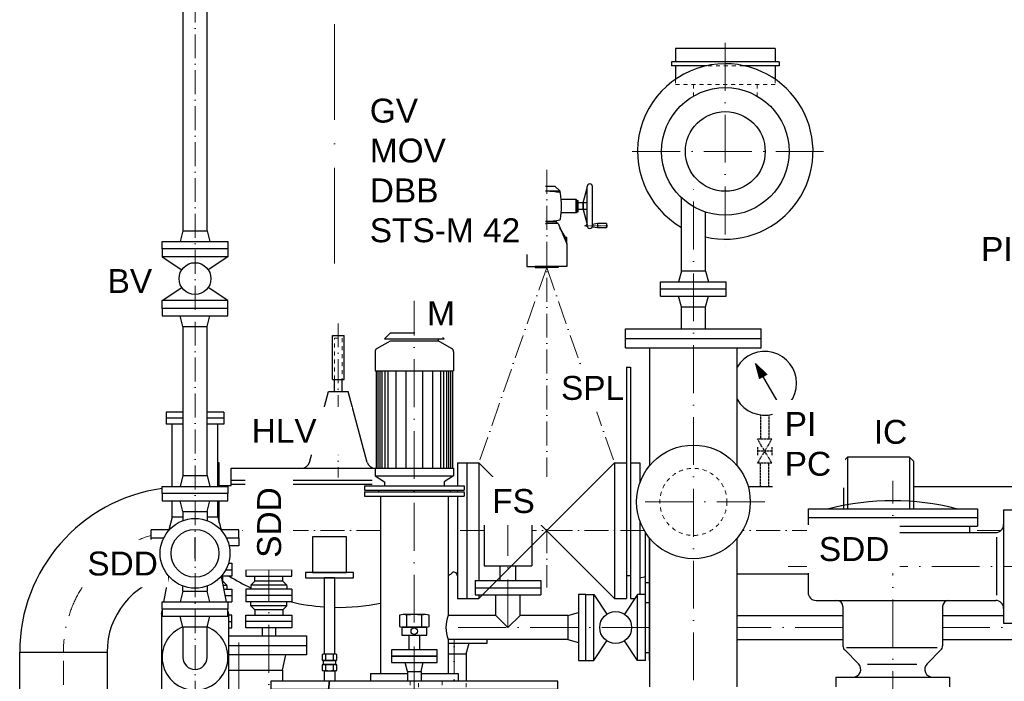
# Model space of a CAD drawing. Header units: millimetres. Extents: x -48448 to 452754, y -13941 to 17062.
# Tile 50 of 256: x -6880 to -4411, y 3470 to 5129. Entities that reach past the tile are written whole.
import ezdxf

# ---------------------------------------------------------------- set-up
doc = ezdxf.new("R2010")
doc.units = ezdxf.units.MM
for name, pattern in [('ACAD_ISO10W100', [18, 12, -3, 0, -3]), ('HIDDEN', [0.375, 0.25, -0.125]), ('JIS_02_1.0', [2, 1, -1]), ('STRICHPUNKT', [25.4, 12.7, -6.35, 0, -6.35])]:
    doc.linetypes.add(name, pattern=pattern)
doc.layers.add('0_POL_masch Installation Bestand', color=7, linetype='Continuous')
doc.layers.add('Beschriftung', color=7, linetype='Continuous')
doc.styles.add('LBB3.5M1000', font='isocp.shx', dxfattribs={"height": 3.5})

msp = doc.modelspace()

# ---------------------------------------------------------------- linework, layer by layer
at = {"linetype": 'ACAD_ISO10W100', "lineweight": 18, "ltscale": 20}
msp.add_line((-6090.932, 4517.541), (-6090.932, 7356.571), dxfattribs=at)
at = {"linetype": 'Continuous', "lineweight": -2, "ltscale": 10}
for p, q in [((-6470.95, 5653.77), (-6470.95, 4599.77)), ((-6410.65, 4599.77), (-6410.65, 5653.77)), ((-5235.932, 5056.77), (-5235.932, 5023.77)), ((-4985.932, 5056.77), (-5235.932, 5056.77)), ((-4985.932, 5056.77), (-4985.932, 5023.77)), ((-4975.932, 5023.77), (-5245.932, 5023.77)), ((-5245.932, 5023.77), (-5245.932, 5013.77)), ((-5157.569, 5013.77), (-5245.932, 5013.77)), ((-5235.932, 5013.77), (-5235.932, 4979.809)), ((-4975.932, 5013.77), (-5064.295, 5013.77)), ((-4985.932, 5013.77), (-4985.932, 4979.809)), ((-4975.932, 5023.77), (-4975.932, 5013.77)), ((-5221.082, 4498.77), (-5221.082, 4682.723)), ((-5160.782, 4498.77), (-5160.782, 4646.734)), ((-6470.95, 4599.77), (-6478.3, 4572.77)), ((-6470.95, 4599.77), (-6410.65, 4599.77)), ((-6410.65, 4599.77), (-6403.3, 4572.77)), ((-6358.3, 4554.77), (-6358.3, 4534.77)), ((-6358.3, 4534.77), (-6407.518, 4501.958)), ((-5221.082, 4498.77), (-5228.432, 4471.77)), ((-5160.782, 4498.77), (-5221.082, 4498.77)), ((-5160.782, 4498.77), (-5153.432, 4471.77)), ((-5273.432, 4435.77), (-5273.432, 4471.77)), ((-5273.432, 4471.77), (-5108.432, 4471.77)), ((-5108.432, 4435.77), (-5108.432, 4471.77)), ((-6358.3, 4424.77), (-6407.518, 4457.582)), ((-5273.432, 4453.77), (-5108.432, 4453.77)), ((-6358.3, 4404.77), (-6358.3, 4424.77)), ((-5273.432, 4435.77), (-5108.432, 4435.77)), ((-5221.082, 4408.77), (-5228.432, 4435.77)), ((-5160.782, 4408.77), (-5153.432, 4435.77)), ((-5221.082, 4408.77), (-5160.782, 4408.77)), ((-5221.082, 4353.77), (-5221.082, 4408.77)), ((-5160.782, 4353.77), (-5160.782, 4408.77)), ((-6470.95, 4359.77), (-6478.3, 4386.77)), ((-6410.65, 4359.77), (-6403.3, 4386.77)), ((-6470.95, 4359.77), (-6410.65, 4359.77)), ((-6470.95, 4359.77), (-6470.95, 3985.77)), ((-6410.65, 3985.77), (-6410.65, 4359.77)), ((-5360.932, 4305.77), (-5360.932, 4353.77)), ((-5360.932, 4353.77), (-5020.932, 4353.77)), ((-5020.932, 4305.77), (-5020.932, 4353.77)), ((-5984.542, 4304.365), (-5950.932, 4323.77)), ((-5950.932, 4343.77), (-5965.932, 4328.77)), ((-5965.932, 4328.77), (-5815.932, 4328.77)), ((-5950.932, 4343.77), (-5830.932, 4343.77)), ((-5950.932, 4323.77), (-5830.932, 4323.77)), ((-5830.932, 4343.77), (-5815.932, 4328.77)), ((-5830.932, 4328.77), (-5830.932, 4323.77)), ((-5797.432, 4304.429), (-5830.932, 4323.77)), ((-5360.932, 4329.77), (-5020.932, 4329.77)), ((-5360.932, 4305.77), (-5020.932, 4305.77)), ((-5300.482, 4010.902), (-5300.482, 4305.77)), ((-5081.382, 4010.902), (-5081.382, 4305.77)), ((-5989.432, 4295.769), (-5989.432, 4248.77)), ((-5792.432, 4295.769), (-5792.432, 4248.77)), ((-5989.432, 4248.77), (-5792.432, 4248.77)), ((-5986.932, 4248.77), (-5986.932, 4004.77)), ((-5981.932, 4248.77), (-5981.932, 4004.77)), ((-5976.932, 4248.77), (-5976.932, 4004.77)), ((-5971.932, 4248.77), (-5971.932, 4004.77)), ((-5964.432, 4248.77), (-5964.432, 4004.77)), ((-5956.932, 4248.77), (-5956.932, 4004.77)), ((-5936.932, 4248.77), (-5936.932, 4004.77)), ((-5911.932, 4248.77), (-5911.932, 4004.77)), ((-5869.932, 4248.77), (-5869.932, 4004.77)), ((-5844.932, 4248.77), (-5844.932, 4004.77)), ((-5824.932, 4248.77), (-5824.932, 4004.77)), ((-5817.432, 4248.77), (-5817.432, 4004.77)), ((-5809.932, 4248.77), (-5809.932, 4004.77)), ((-5804.932, 4248.77), (-5804.932, 4004.77)), ((-5799.932, 4248.77), (-5799.932, 4004.77)), ((-5794.932, 4248.77), (-5794.932, 4004.77)), ((-6513.081, 4144.77), (-6513.081, 4114.77)), ((-6470.95, 4144.77), (-6513.081, 4144.77)), ((-6470.95, 4129.77), (-6513.081, 4129.77)), ((-6368.781, 4144.77), (-6410.65, 4144.77)), ((-6368.781, 4129.77), (-6410.65, 4129.77)), ((-6368.781, 4144.77), (-6368.781, 4114.77)), ((-6470.95, 4114.77), (-6513.081, 4114.77)), ((-6498.081, 3958.77), (-6498.081, 4114.77)), ((-6368.781, 4114.77), (-6410.65, 4114.77)), ((-6383.781, 3958.77), (-6383.781, 4114.77)), ((-5989.432, 4004.77), (-5792.432, 4004.77)), ((-5989.432, 4004.77), (-5989.432, 3984.77)), ((-5792.432, 4004.77), (-5792.432, 3984.77)), ((-6470.95, 3985.77), (-6478.3, 3958.77)), ((-6470.95, 3985.77), (-6410.65, 3985.77)), ((-6410.65, 3985.77), (-6403.3, 3958.77)), ((-5989.432, 3984.77), (-5965.932, 3969.77)), ((-5989.432, 3984.77), (-5792.432, 3984.77)), ((-5792.432, 3984.77), (-5815.932, 3969.77)), ((-6015.932, 3959.77), (-5765.932, 3959.77)), ((-6015.932, 3959.77), (-6015.932, 3948.77)), ((-5965.932, 3969.77), (-5965.932, 3959.77)), ((-5815.932, 3969.77), (-5815.932, 3959.77)), ((-5765.932, 3959.77), (-5765.932, 3948.77)), ((-6015.932, 3948.77), (-5765.932, 3948.77)), ((-6015.932, 3944.77), (-5765.932, 3944.77)), ((-6015.932, 3944.77), (-6015.932, 3933.77)), ((-6015.932, 3933.77), (-5765.932, 3933.77)), ((-5980.932, 3948.77), (-5980.932, 3944.77)), ((-5975.932, 3933.77), (-5975.932, 3489.77)), ((-5805.932, 3933.77), (-5805.932, 3634.92)), ((-5800.932, 3948.77), (-5800.932, 3944.77)), ((-5765.932, 3944.77), (-5765.932, 3933.77)), ((-6498.081, 3881.77), (-6498.081, 3922.77)), ((-6470.95, 3895.77), (-6478.3, 3922.77)), ((-6410.65, 3895.77), (-6403.3, 3922.77)), ((-6383.781, 3881.77), (-6383.781, 3922.77)), ((-4903.432, 3902.77), (-4903.432, 3858.77)), ((-4903.432, 3902.77), (-4478.432, 3902.77)), ((-4478.432, 3902.77), (-4478.432, 3858.77)), ((-6498.081, 3881.77), (-6506.655, 3849.77)), ((-6470.95, 3881.77), (-6498.081, 3881.77)), ((-6470.95, 3895.77), (-6410.65, 3895.77)), ((-6470.95, 3895.77), (-6470.95, 3872.912)), ((-6410.65, 3895.77), (-6410.65, 3872.912)), ((-6383.781, 3881.77), (-6410.65, 3881.77)), ((-6383.781, 3881.77), (-6375.207, 3849.77)), ((-4903.432, 3880.77), (-4478.432, 3880.77)), ((-4412.932, 3900.27), (-4412.932, 3615.27)), ((-4412.932, 3900.27), (-4368.932, 3900.27)), ((-5715.932, 3869.62), (-5715.932, 3759.62)), ((-5715.932, 3869.62), (-5595.932, 3869.62)), ((-5595.932, 3869.62), (-5595.932, 3759.62)), ((-4903.432, 3858.77), (-4478.432, 3858.77)), ((-4883.432, 3858.77), (-4883.432, 3842.77)), ((-4498.432, 3858.77), (-4498.432, 3842.77)), ((-6505.416, 3849.77), (-6550.932, 3849.77)), ((-6330.932, 3849.77), (-6376.184, 3849.77)), ((-5300.482, 3455.77), (-5300.482, 3828.638)), ((-5081.382, 3455.77), (-5081.382, 3828.638)), ((-4883.432, 3842.77), (-4432.932, 3842.77)), ((-4430.228, 3685.85), (-4430.228, 3830.94)), ((-4903.432, 3822.77), (-4903.432, 3692.77)), ((-6356.947, 3765.771), (-6348.432, 3765.771)), ((-6348.432, 3765.771), (-6348.432, 3733.77)), ((-6198.432, 3765.771), (-6313.431, 3765.771)), ((-6313.431, 3765.771), (-6313.431, 3733.77)), ((-6198.432, 3733.77), (-6198.432, 3765.771)), ((-5715.932, 3759.62), (-5595.932, 3759.62)), ((-5675.932, 3722.62), (-5675.932, 3759.62)), ((-5635.932, 3722.62), (-5635.932, 3759.62)), ((-6348.432, 3733.77), (-6374.413, 3733.77)), ((-6370.932, 3720.771), (-6370.932, 3733.77)), ((-6363.5, 3749.771), (-6348.432, 3749.771)), ((-6198.432, 3749.771), (-6313.431, 3749.771)), ((-6313.431, 3733.77), (-6198.432, 3733.77)), ((-6290.932, 3720.771), (-6290.932, 3733.77)), ((-6220.932, 3720.771), (-6220.932, 3733.77)), ((-6470.95, 3695.77), (-6470.95, 3708.629)), ((-6410.65, 3708.629), (-6410.65, 3695.77)), ((-6372.789, 3720.771), (-6370.932, 3720.771)), ((-6360.932, 3710.771), (-6370.932, 3720.771)), ((-6360.932, 3710.771), (-6370.932, 3720.771)), ((-6370.861, 3710.771), (-6360.932, 3710.771)), ((-6360.932, 3710.22), (-6360.932, 3700.77)), ((-6300.932, 3710.771), (-6290.932, 3720.771)), ((-6300.932, 3710.771), (-6290.932, 3720.771)), ((-6210.932, 3710.771), (-6300.932, 3710.771)), ((-6300.932, 3710.22), (-6300.932, 3700.77)), ((-6220.932, 3720.771), (-6290.932, 3720.771)), ((-6210.932, 3710.771), (-6220.932, 3720.771)), ((-6210.932, 3710.22), (-6210.932, 3700.77)), ((-5738.432, 3722.62), (-5738.432, 3686.62)), ((-5738.432, 3722.62), (-5573.432, 3722.62)), ((-5738.432, 3704.62), (-5573.432, 3704.62)), ((-5573.432, 3722.62), (-5573.432, 3686.62)), ((-6470.95, 3695.77), (-6478.3, 3668.77)), ((-6470.95, 3695.77), (-6410.65, 3695.77)), ((-6403.3, 3668.77), (-6410.65, 3695.77)), ((-6368.932, 3700.77), (-6348.432, 3700.77)), ((-6365.846, 3684.771), (-6348.432, 3684.771)), ((-6348.432, 3700.77), (-6348.432, 3668.77)), ((-6198.432, 3700.77), (-6313.431, 3700.77)), ((-6313.431, 3700.77), (-6313.431, 3668.77)), ((-6198.432, 3684.771), (-6313.431, 3684.771)), ((-6198.432, 3700.77), (-6198.432, 3668.77)), ((-5738.432, 3686.62), (-5573.432, 3686.62)), ((-5686.082, 3634.92), (-5686.082, 3686.62)), ((-5625.782, 3634.92), (-5625.782, 3686.62)), ((-6362.76, 3668.77), (-6348.432, 3668.77)), ((-6198.432, 3668.77), (-6313.431, 3668.77)), ((-6300.932, 3658.77), (-6300.932, 3668.77)), ((-6300.932, 3658.77), (-6290.932, 3648.771)), ((-6210.932, 3658.77), (-6300.932, 3658.77)), ((-6210.932, 3658.77), (-6220.932, 3648.771)), ((-6210.932, 3658.77), (-6210.932, 3668.77)), ((-4883.432, 3672.77), (-4432.932, 3672.77)), ((-4815.932, 3657.77), (-4815.932, 3558.983)), ((-4565.932, 3657.77), (-4565.932, 3558.983)), ((-6470.95, 3605.77), (-6478.3, 3632.77)), ((-6410.65, 3605.77), (-6403.3, 3632.77)), ((-6348.432, 3635.771), (-6356.782, 3635.771)), ((-6348.432, 3603.771), (-6348.432, 3635.771)), ((-6313.431, 3603.771), (-6313.431, 3635.771)), ((-6313.431, 3635.771), (-6198.432, 3635.771)), ((-6290.932, 3648.771), (-6290.932, 3635.771)), ((-6220.932, 3648.771), (-6290.932, 3648.771)), ((-6220.932, 3648.771), (-6220.932, 3635.771)), ((-6198.432, 3635.771), (-6198.432, 3603.771)), ((-5686.082, 3634.92), (-5805.932, 3634.92)), ((-5686.082, 3634.92), (-5655.932, 3604.77)), ((-5655.932, 3604.77), (-5625.782, 3634.92)), ((-5505.932, 3634.92), (-5625.782, 3634.92)), ((-5081.382, 3634.92), (-4815.932, 3634.92)), ((-4565.932, 3634.92), (-4412.932, 3634.92)), ((-6410.65, 3605.77), (-6470.95, 3605.77)), ((-6356.782, 3619.77), (-6348.432, 3619.77)), ((-6198.432, 3619.77), (-6313.431, 3619.77)), ((-4412.932, 3615.27), (-4368.932, 3615.27)), ((-6356.782, 3603.771), (-6348.432, 3603.771)), ((-6356.782, 3583.77), (-6160.932, 3583.77)), ((-6198.432, 3603.771), (-6313.431, 3603.771)), ((-6272.782, 3603.771), (-6272.782, 3583.77)), ((-6239.082, 3603.771), (-6239.082, 3583.77)), ((-5505.932, 3574.62), (-5805.932, 3574.62)), ((-5805.932, 3574.62), (-5805.932, 3489.77)), ((-5760.782, 3538.77), (-5753.432, 3565.77)), ((-5081.382, 3574.62), (-4815.932, 3574.62)), ((-4565.932, 3574.62), (-4190.932, 3574.62)), ((-6880.482, 3542.77), (-6661.382, 3542.77)), ((-6880.482, 3369.77), (-6880.482, 3542.77)), ((-6661.382, 3542.77), (-6661.382, 3369.77)), ((-5805.932, 3538.77), (-5760.782, 3538.77)), ((-5760.782, 3538.77), (-5760.782, 3469.77)), ((-4777.074, 3513.912), (-4811.538, 3548.377)), ((-4806.777, 3554.384), (-4579.956, 3554.384)), ((-4604.79, 3513.912), (-4570.325, 3548.377)), ((-4754.142, 3512.77), (-4630.964, 3512.77)), ((-6000.932, 3489.77), (-5907.782, 3489.77)), ((-6000.932, 3489.77), (-6000.932, 3469.77)), ((-5874.082, 3489.77), (-5780.932, 3489.77)), ((-5780.932, 3489.77), (-5780.932, 3469.77)), ((-4833.432, 3479.77), (-4833.432, 3455.77)), ((-4833.432, 3479.77), (-4548.432, 3479.77)), ((-4548.432, 3479.77), (-4548.432, 3455.77))]:
    msp.add_line(p, q, dxfattribs=at)
at = {"linetype": 'ACAD_ISO10W100', "lineweight": 18, "ltscale": 5}
for p, q in [((-6440.8, 1698.714), (-6440.8, 5653.77)), ((-5558.932, 4752.226), (-5558.932, 3705.269)), ((-5558.932, 4507.769), (-5728.932, 4017.77)), ((-5558.932, 4507.769), (-5388.932, 4017.77)), ((-6081.432, 4367.477), (-6081.432, 3981.18)), ((-5975.932, 3847.77), (-6330.932, 3847.77)), ((-5715.932, 3847.77), (-5805.932, 3847.77)), ((-5313.904, 3847.77), (-5595.932, 3847.77)), ((-4883.432, 3847.77), (-5067.959, 3847.77)), ((-4419.703, 3847.77), (-4498.432, 3847.77)), ((-6770.932, 1839.127), (-6770.932, 3542.77))]:
    msp.add_line(p, q, dxfattribs=at)
at = {"linetype": 'ACAD_ISO10W100', "lineweight": 18, "ltscale": 10}
for p, q in [((-5110.932, 5070.849), (-5110.932, 4555.312)), ((-4864.311, 4798.77), (-5373.54, 4798.77)), ((-5190.932, 1491.152), (-5190.932, 4712.107)), ((-5890.932, 1095.651), (-5890.932, 4424.395)), ((-4690.932, 2474.77), (-4690.932, 3972.77)), ((-5012.021, 3919.77), (-5369.843, 3919.77)), ((-5655.932, 3604.77), (-5655.932, 3888.358)), ((-6255.932, 3791.497), (-6255.932, 2411.828)), ((-4953.432, 3757.77), (-3540.932, 3757.77)), ((-6330.932, 3267.136), (-6330.932, 3604.77)), ((-5300.482, 3604.77), (-5833.515, 3604.77)), ((-4815.932, 3604.77), (-5081.382, 3604.77)), ((-3366.734, 3604.77), (-4565.932, 3604.77)), ((-5790.932, 1161.889), (-5790.932, 3574.62))]:
    msp.add_line(p, q, dxfattribs=at)
at = {"linetype": 'JIS_02_1.0', "lineweight": 18, "ltscale": 10}
for p, q in [((-5064.295, 5013.77), (-5157.569, 5013.77)), ((-5235.932, 4979.809), (-5235.932, 4966.77)), ((-4985.932, 4966.77), (-5235.932, 4966.77)), ((-5190.932, 4966.77), (-5190.932, 4937.334)), ((-5030.932, 4966.77), (-5030.932, 4937.334)), ((-4985.932, 4979.809), (-4985.932, 4966.77)), ((-5821.097, 3469.77), (-5821.097, 2574.77)), ((-5760.797, 2574.77), (-5760.782, 3469.77))]:
    msp.add_line(p, q, dxfattribs=at)
for p, q in [((-5591.881, 4699.737), (-5580.421, 4711.198)), ((-5591.881, 4699.737), (-5591.881, 4695.622)), ((-5591.881, 4699.737), (-5525.982, 4699.737)), ((-5537.443, 4711.198), (-5580.421, 4711.198)), ((-5525.982, 4699.737), (-5537.443, 4711.198)), ((-5525.982, 4699.737), (-5525.982, 4695.622)), ((-5587.584, 4617.793), (-5609.073, 4567.365)), ((-5587.584, 4617.793), (-5558.932, 4617.793)), ((-5585.785, 4617.793), (-5582.659, 4623.04)), ((-5530.28, 4617.793), (-5558.932, 4617.793)), ((-5530.28, 4617.793), (-5508.791, 4567.365)), ((-5605.581, 4584.556), (-5592.107, 4607.178)), ((-5512.283, 4584.556), (-5525.757, 4607.178)), ((-5609.073, 4567.365), (-5609.073, 4582.518)), ((-5609.073, 4582.518), (-5605.581, 4582.518)), ((-5508.791, 4582.518), (-5512.283, 4582.518)), ((-5508.791, 4567.365), (-5508.791, 4582.518)), ((-6096.432, 4336.77), (-6066.432, 4336.77)), ((-4814.194, 3957.32), (-5053.468, 3957.32)), ((-4236.338, 3957.32), (-4639.194, 3957.32)), ((-6550.932, 3829.77), (-6550.932, 3849.77)), ((-6440.932, 3829.77), (-6440.932, 3777.77)), ((-6330.932, 3829.77), (-6330.932, 3849.77)), ((-5310.932, 3842.27), (-5310.514, 3842.27)), ((-5310.932, 3522.27), (-5310.932, 3842.27)), ((-5300.932, 3542.27), (-5300.932, 3829.182)), ((-6519.103, 3668.77), (-6506.68, 3733.185)), ((-6375.136, 3732.939), (-6362.76, 3668.77)), ((-5348.932, 3734.562), (-5358.932, 3734.562)), ((-4903.432, 3738.22), (-5081.382, 3738.22)), ((-5440.932, 3687.27), (-5408.12, 3638.052)), ((-5330.932, 3687.27), (-5363.744, 3638.052)), ((-5330.932, 3522.27), (-5330.932, 3687.27)), ((-5310.932, 3687.27), (-5330.932, 3687.27)), ((-5300.482, 3687.27), (-5300.932, 3687.27)), ((-5388.932, 3677.77), (-5358.932, 3677.77)), ((-5348.932, 3677.77), (-5337.265, 3677.77)), ((-5310.932, 3667.27), (-5300.932, 3667.27)), ((-6525.082, 3637.77), (-6523.3, 3647.01)), ((-6525.082, 3637.77), (-6523.3, 3637.77)), ((-6525.082, 3637.77), (-6525.082, 3309.77)), ((-6358.3, 3645.641), (-6356.782, 3637.77)), ((-6358.3, 3637.77), (-6356.782, 3637.77)), ((-6356.782, 3637.77), (-6356.782, 3309.77)), ((-5909.407, 3607.365), (-5909.407, 3635.418)), ((-5872.457, 3635.418), (-5872.457, 3607.365)), ((-5505.932, 3634.92), (-5478.932, 3642.27)), ((-5505.932, 3634.92), (-5505.932, 3574.62)), ((-6470.95, 3605.77), (-6470.95, 3529.77)), ((-6410.65, 3529.77), (-6410.65, 3605.77)), ((-6160.932, 3583.77), (-6160.932, 3559.77)), ((-5917.832, 3585.636), (-5864.032, 3585.636)), ((-5904.382, 3585.636), (-5904.382, 3548.77)), ((-5877.482, 3585.636), (-5877.482, 3548.77)), ((-5505.932, 3574.62), (-5478.932, 3567.27)), ((-5330.932, 3522.27), (-5363.744, 3571.488)), ((-6221.382, 3497.77), (-6213.432, 3535.77)), ((-6112.818, 3523.123), (-6112.818, 3537.149)), ((-6094.343, 3537.149), (-6094.343, 3523.123)), ((-5310.932, 3542.27), (-5300.932, 3542.27)), ((-5300.932, 3522.27), (-5300.932, 3542.27)), ((-6117.03, 3512.258), (-6090.13, 3512.258)), ((-6112.818, 3497.262), (-6112.818, 3511.289)), ((-6094.343, 3511.289), (-6094.343, 3497.262)), ((-5907.782, 3494.77), (-5913.432, 3516.77)), ((-5874.082, 3494.77), (-5868.432, 3516.77)), ((-5310.932, 3522.27), (-5330.932, 3522.27)), ((-5300.482, 3522.27), (-5300.932, 3522.27)), ((-6356.782, 3497.77), (-6221.382, 3497.77)), ((-6221.382, 3497.77), (-6221.382, 3469.77)), ((-6117.03, 3496.292), (-6117.03, 3469.77)), ((-6090.13, 3496.292), (-6090.13, 3469.77)), ((-5907.782, 3494.77), (-5874.082, 3494.77)), ((-5907.782, 3494.77), (-5907.782, 3469.77)), ((-5874.082, 3494.77), (-5874.082, 3469.77))]:
    msp.add_line(p, q)
at = {"linetype": 'Continuous', "ltscale": 10}
for p, q in [((-6096.432, 4226.77), (-6096.432, 4336.77)), ((-6066.432, 4226.77), (-6066.432, 4336.77)), ((-5358.932, 4257.769), (-5358.932, 3677.77)), ((-5358.932, 4257.769), (-5348.932, 4257.769)), ((-5348.932, 4257.769), (-5348.932, 3677.77)), ((-5034.968, 4266.786), (-5024.807, 4228.864)), ((-5034.968, 4266.786), (-5007.207, 4239.026)), ((-4982.092, 4175.201), (-5034.968, 4266.786)), ((-6096.432, 4226.77), (-6066.432, 4226.77)), ((-6091.432, 4196.77), (-6091.432, 4226.77)), ((-6071.432, 4196.77), (-6071.432, 4226.77)), ((-5007.207, 4239.026), (-5024.807, 4228.864)), ((-6154.08, 4018.944), (-6106.432, 4196.77)), ((-6106.432, 4196.77), (-6056.432, 4196.77)), ((-6008.783, 4018.944), (-6056.432, 4196.77)), ((-4804.194, 4031.77), (-4814.194, 4021.77)), ((-4804.194, 4031.77), (-4804.194, 3902.77)), ((-4649.194, 4031.77), (-4804.194, 4031.77)), ((-4649.194, 4031.77), (-4639.194, 4021.77)), ((-4649.194, 4031.77), (-4649.194, 3902.77)), ((-6379.932, 4017.77), (-6383.781, 4017.77)), ((-6379.932, 3958.77), (-6379.932, 4017.77)), ((-6349.932, 4004.12), (-5989.432, 4004.12)), ((-6349.932, 3960.77), (-6349.932, 4004.12)), ((-5782.932, 4017.77), (-5782.932, 3959.77)), ((-5782.932, 4017.77), (-5728.932, 4017.77)), ((-5758.932, 4017.77), (-5758.932, 3677.77)), ((-5728.932, 4017.77), (-5728.932, 3722.62)), ((-5728.932, 4017.77), (-5388.932, 3677.77)), ((-5388.932, 4017.77), (-5728.932, 3677.77)), ((-5388.932, 4017.77), (-5358.932, 4017.77)), ((-5388.932, 4017.77), (-5388.932, 3677.77)), ((-5348.932, 4017.77), (-5324.932, 4017.77)), ((-5324.932, 4017.77), (-5324.932, 3968.25)), ((-4814.194, 4021.77), (-4814.194, 3902.77)), ((-4639.194, 4021.77), (-4639.194, 3902.77)), ((-6379.932, 3960.77), (-6349.932, 3960.77)), ((-6349.932, 3974.12), (-5996.932, 3974.12)), ((-6349.932, 3964.12), (-5996.932, 3964.12)), ((-5782.932, 3948.77), (-5782.932, 3944.77)), ((-5782.932, 3933.77), (-5782.932, 3677.77)), ((-6379.932, 3867.405), (-6379.932, 3922.77)), ((-5324.932, 3871.291), (-5324.932, 3687.27)), ((-5324.932, 3729.181), (-5310.932, 3732.511)), ((-5310.932, 3717.27), (-5300.932, 3717.27)), ((-5728.932, 3686.62), (-5728.932, 3677.77)), ((-5460.932, 3687.27), (-5440.932, 3687.27)), ((-5440.932, 3522.27), (-5440.932, 3687.27)), ((-5782.932, 3677.77), (-5728.932, 3677.77)), ((-5440.932, 3522.27), (-5408.12, 3571.488)), ((-5460.932, 3522.27), (-5440.932, 3522.27))]:
    msp.add_line(p, q, dxfattribs=at)
at = {"linetype": 'HIDDEN', "ltscale": 10}
for p, q in [((-5022.906, 4138.032), (-5022.906, 4077.32)), ((-5001.606, 4138.032), (-5001.606, 4077.32)), ((-4994.256, 4077.32), (-5030.256, 4017.32)), ((-4994.256, 4017.32), (-5030.256, 4077.32)), ((-4994.256, 4077.32), (-5030.256, 4077.32)), ((-5030.256, 4057.32), (-5030.256, 4037.321)), ((-4994.256, 4057.32), (-4994.256, 4037.321)), ((-4994.256, 4047.32), (-5030.256, 4047.32)), ((-4994.256, 4017.32), (-5030.256, 4017.32)), ((-5022.906, 3957.32), (-5022.906, 4017.32)), ((-5001.606, 3957.32), (-5001.606, 4017.32))]:
    msp.add_line(p, q, dxfattribs=at)
at = {"linetype": 'ACAD_ISO10W100', "lineweight": 18, "ltscale": 2}
msp.add_line((-5790.932, 3489.77), (-5790.932, 3574.62), dxfattribs=at)
at = {"linetype": 'Continuous', "lineweight": -2, "ltscale": 10}
for points in [[(-6523.3, 4572.77), (-6358.3, 4572.77), (-6358.3, 4554.77), (-6523.3, 4554.77)], [(-6523.3, 3958.77), (-6358.3, 3958.77), (-6358.3, 3940.77), (-6523.3, 3940.77)], [(-6523.3, 3922.77), (-6358.3, 3922.77), (-6358.3, 3940.77), (-6523.3, 3940.77)], [(-6146.599, 3742.461), (-6060.561, 3742.461), (-6060.561, 3831.979), (-6146.599, 3831.979)], [(-6163.893, 3729.706), (-6043.268, 3729.706), (-6043.268, 3742.461), (-6163.893, 3742.461)], [(-6523.3, 3668.77), (-6358.3, 3668.77), (-6358.3, 3650.77), (-6523.3, 3650.77)], [(-6523.3, 3632.77), (-6358.3, 3632.77), (-6358.3, 3650.77), (-6523.3, 3650.77)], [(-6250.932, 3449.77), (-5530.932, 3449.77), (-5530.932, 3469.77), (-6250.932, 3469.77)]]:
    msp.add_lwpolyline(points, close=True, dxfattribs=at)
for points in [[(-5609.073, 4567.365), (-5609.073, 4510.062), (-5558.932, 4510.062)], [(-5508.791, 4567.365), (-5508.791, 4510.062), (-5558.932, 4510.062)], [(-5558.932, 4510.062), (-5587.584, 4510.062), (-5587.584, 4507.769), (-5558.932, 4507.769)], [(-5558.932, 4510.062), (-5530.28, 4510.062), (-5530.28, 4507.769), (-5558.932, 4507.769)], [(-6526.212, 3809.77), (-6550.932, 3809.77), (-6550.932, 3829.77), (-6519.128, 3829.77)], [(-6362.472, 3829.77), (-6330.932, 3829.77), (-6330.932, 3809.77), (-6355.388, 3809.77)], [(-5927.882, 3635.418), (-5927.882, 3607.365)], [(-5863.219, 3637.357), (-5918.645, 3637.357)], [(-5853.981, 3607.365), (-5853.981, 3635.418)], [(-5918.645, 3605.425), (-5863.219, 3605.425)], [(-6356.782, 3559.77), (-6160.932, 3559.77), (-6160.932, 3535.77), (-6356.782, 3535.77)], [(-6122.055, 3537.149), (-6122.055, 3523.123)], [(-6089.724, 3538.119), (-6117.437, 3538.119)], [(-6085.105, 3523.123), (-6085.105, 3537.149)], [(-6122.055, 3511.289), (-6122.055, 3497.262)], [(-6117.437, 3522.153), (-6089.724, 3522.153)], [(-6089.724, 3512.258), (-6117.437, 3512.258)], [(-6085.105, 3497.262), (-6085.105, 3511.289)], [(-6117.437, 3496.292), (-6089.724, 3496.292)]]:
    msp.add_lwpolyline(points)
at = {"linetype": 'JIS_02_1.0', "lineweight": 18, "ltscale": 10}
msp.add_lwpolyline([(-6091.432, 4226.77), (-6091.432, 4330.363), (-6071.432, 4330.363), (-6071.432, 4226.77)], dxfattribs=at)
at = {"linetype": 'Continuous', "ltscale": 10}
msp.add_lwpolyline([(-5033.384, 4264.62), (-5008.579, 4239.09), (-5024.168, 4230.089), (-5033.698, 4264.03), (-5010.047, 4239.224), (-5023.585, 4231.49), (-5032.538, 4262.162), (-5011.393, 4239.429), (-5023.167, 4232.468), (-5031.407, 4260.77), (-5012.678, 4239.669), (-5022.847, 4233.471), (-5030.192, 4258.526), (-5013.662, 4239.674), (-5022.464, 4234.51), (-5029.013, 4256.342), (-5014.859, 4240.046), (-5022.047, 4235.488), (-5027.896, 4254.123), (-5015.633, 4240.254), (-5021.322, 4236.642), (-5026.488, 4251.826), (-5016.318, 4240.022), (-5021.079, 4237.355), (-5025.071, 4249.371), (-5017.506, 4240.237), (-5020.556, 4238.149), (-5023.573, 4246.636), (-5018.438, 4240.435), (-5020.551, 4239.134), (-5022.191, 4244.242), (-5019.045, 4240.493), (-5020.343, 4239.908), (-5021.039, 4241.962)], dxfattribs=at)
at = {"linetype": 'Continuous', "lineweight": -2, "ltscale": 10}
for points in [[(-6090.13, 3538.119), (-6090.13, 3729.706), (-6117.03, 3729.706), (-6117.03, 3538.119)], [(-5805.932, 3565.77), (-5708.432, 3565.77), (-5708.432, 3574.62)]]:
    msp.add_lwpolyline(points, dxfattribs=at)
for points in [[(-5478.932, 3687.27), (-5478.932, 3522.27), (-5460.932, 3522.27), (-5460.932, 3687.27)], [(-5922.023, 3585.636), (-5859.84, 3585.636), (-5859.84, 3605.425), (-5922.023, 3605.425)], [(-5833.432, 3532.77), (-5833.432, 3548.77), (-5948.432, 3548.77), (-5948.432, 3532.77)], [(-5833.432, 3516.77), (-5833.432, 3532.77), (-5948.432, 3532.77), (-5948.432, 3516.77)], [(-6119.126, 3512.258), (-6088.034, 3512.258), (-6088.034, 3522.153), (-6119.126, 3522.153)]]:
    msp.add_lwpolyline(points, close=True)
at = {"linetype": 'JIS_02_1.0', "lineweight": 18, "ltscale": 10}
msp.add_lwpolyline([(-5901.582, 2574.77), (-5880.282, 2574.77), (-5880.282, 3469.77), (-5901.582, 3469.77)], close=True, dxfattribs=at)
at = {"linetype": 'Continuous', "lineweight": -2, "ltscale": 10}
for centre, radius in [((-5110.932, 4798.77), 160), ((-5110.932, 4798.77), 100), ((-6440.8, 4479.77), 40), ((-5190.932, 3919.77), 142.5)]:
    msp.add_circle(centre, radius, dxfattribs=at)
at = {"linetype": 'JIS_02_1.0', "lineweight": 18, "ltscale": 10}
msp.add_circle((-5190.932, 3919.77), 84.15, dxfattribs=at)
at = {"linetype": 'Continuous', "ltscale": 10}
msp.add_circle((-5385.932, 3604.77), 40, dxfattribs=at)
msp.add_circle((-5890.932, 3595.53), 8.198)
at = {"linetype": 'Continuous', "lineweight": -2, "ltscale": 10}
for centre, radius, start, end in [((-5110.932, 4798.77), 220, 90, 239.954881), ((-5110.932, 4798.77), 220, 256.903553, 90), ((-5979.432, 4295.769), 10, 119.999925, 180), ((-5802.432, 4295.769), 10, 0, 59.999947), ((-4690.932, 3272.77), 650, 75.749967, 104.250033), ((-4432.932, 3862.77), 20, 270, 0), ((-4883.432, 3822.77), 20, 90, 180), ((-4883.432, 3692.77), 20, 180, 270), ((-4830.932, 3657.77), 15, 0, 90), ((-4550.932, 3657.77), 15, 90, 180), ((-4432.932, 3652.77), 20, 0, 90), ((-5726.459, 3604.77), 85, 159.22458, 200.77542), ((-4800.932, 3558.983), 15, 180, 225), ((-4580.932, 3558.984), 15, 314.999822, 0), ((-4791.216, 3499.77), 20, 270, 44.999947), ((-4590.648, 3499.77), 20, 135.000164, 270)]:
    msp.add_arc(centre, radius, start, end, dxfattribs=at)
at = {"linetype": 'Continuous', "ltscale": 10}
for centre, radius, start, end in [((-5012.256, 4217.32), 80, 210.222851, 149.777149), ((-6173.399, 4024.12), 20, 270, 344.999969), ((-5989.465, 4024.12), 20, 195.000031, 270), ((-6465.932, 3542.77), 414.55, 97.954473, 180), ((-6465.932, 3542.77), 195.45, 102.19558, 180), ((-6081.432, 4172.214), 516.944, 238.010593, 244.873987), ((-6081.432, 4172.214), 516.944, 302.204291, 303.302906), ((-5791, 3735.207), 8.25, 355.484308, 143.081119), ((-6081.432, 4172.214), 516.944, 256.877119, 266.051313), ((-6081.432, 4172.214), 516.944, 269.035869, 281.775881)]:
    msp.add_arc(centre, radius, start, end, dxfattribs=at)
at = {"linetype": 'ACAD_ISO10W100', "lineweight": 18, "ltscale": 10}
msp.add_arc((-6465.932, 3542.77), 305, 106.181947, 180, dxfattribs=at)
for centre, radius, start, end in [((-5918.645, 3614.389), 22.968, 66.284373, 113.715627), ((-5890.932, 3548.395), 88.962, 78.013844, 101.986156), ((-5863.219, 3614.389), 22.968, 66.284373, 113.715627), ((-6440.8, 3529.77), 82.5, 111.581165, 68.418835), ((-5918.645, 3628.393), 22.968, 246.284373, 293.715627), ((-5890.932, 3694.387), 88.962, 258.013844, 281.986156), ((-5863.219, 3628.393), 22.968, 246.284373, 293.715627), ((-6117.437, 3526.635), 11.484, 66.284373, 113.715627), ((-6103.58, 3493.638), 44.481, 78.013844, 101.986156), ((-6089.724, 3526.635), 11.484, 66.284373, 113.715627), ((-6440.8, 3529.77), 30.15, 180, 0), ((-6117.437, 3533.637), 11.484, 246.284373, 293.715627), ((-6117.437, 3500.774), 11.484, 66.284373, 113.715627), ((-6103.58, 3566.634), 44.481, 258.013844, 281.986156), ((-6103.58, 3467.777), 44.481, 78.013844, 101.986156), ((-6089.724, 3533.637), 11.484, 246.284373, 293.715627), ((-6089.724, 3500.774), 11.484, 66.284373, 113.715627), ((-6117.437, 3507.776), 11.484, 246.284373, 293.715627), ((-6103.58, 3540.773), 44.481, 258.013844, 281.986156), ((-6089.724, 3507.776), 11.484, 246.284373, 293.715627)]:
    msp.add_arc(centre, radius, start, end)
at = {"linetype": 'ACAD_ISO10W100', "lineweight": 35, "ltscale": 10}
msp.add_spline([(-6103.58, 3469.77), (-6111.404, 3406.177), (-6113.468, 2798.111), (-6029.457, -315.424)], degree=3, dxfattribs=at)
at = {"layer": '0_POL_masch Installation Bestand'}
for p, q in [((-5467.505, 4669.745), (-5457.477, 4707.171)), ((-5457.477, 4612.362), (-5457.477, 4710.415)), ((-5444.106, 4612.362), (-5444.106, 4710.415)), ((-5485.333, 4678.102), (-5522.382, 4678.102)), ((-5485.333, 4644.675), (-5485.333, 4678.102)), ((-5485.333, 4678.102), (-5482.548, 4675.316)), ((-5482.548, 4647.46), (-5482.548, 4675.316)), ((-5482.548, 4675.316), (-5479.762, 4675.316)), ((-5479.762, 4647.46), (-5479.762, 4675.316)), ((-5468.62, 4669.745), (-5479.762, 4669.745)), ((-5468.62, 4669.745), (-5468.62, 4653.032)), ((-5467.505, 4666.96), (-5468.62, 4666.96)), ((-5457.477, 4669.745), (-5467.505, 4669.745)), ((-5467.505, 4669.745), (-5467.505, 4653.032)), ((-5485.333, 4644.675), (-5522.382, 4644.675)), ((-5485.333, 4644.675), (-5482.548, 4647.46)), ((-5482.548, 4647.46), (-5479.762, 4647.46)), ((-5468.62, 4653.032), (-5479.762, 4653.032)), ((-5467.505, 4655.817), (-5468.62, 4655.817)), ((-5457.477, 4653.032), (-5467.505, 4653.032)), ((-5467.505, 4653.032), (-5457.477, 4615.606)), ((-5582.659, 4623.04), (-5582.659, 4625.642)), ((-5535.204, 4623.04), (-5535.204, 4625.642)), ((-5532.079, 4617.793), (-5535.204, 4623.04)), ((-5431.293, 4617.933), (-5444.106, 4615.674)), ((-5409.008, 4617.933), (-5431.293, 4617.933)), ((-5431.293, 4617.933), (-5431.293, 4606.791)), ((-5409.008, 4617.933), (-5409.008, 4606.791)), ((-5444.106, 4615.674), (-5444.106, 4609.05)), ((-5431.293, 4606.791), (-5444.106, 4609.05)), ((-5409.008, 4606.791), (-5431.293, 4606.791))]:
    msp.add_line(p, q, dxfattribs=at)
at = {"layer": '0_POL_masch Installation Bestand', "linetype": 'STRICHPUNKT', "lineweight": 18, "ltscale": 0.1}
for p, q in [((-5464.078, 4612.362), (-5405.53, 4612.362)), ((-5457.477, 4612.362), (-5460.976, 4614.382)), ((-5457.477, 4612.362), (-5460.976, 4610.342))]:
    msp.add_line(p, q, dxfattribs=at)
at = {"layer": '0_POL_masch Installation Bestand'}
for points in [[(-5582.659, 4623.04), (-5535.204, 4623.04)], [(-5605.581, 4575.56), (-5605.581, 4584.556)], [(-5512.283, 4584.556), (-5512.283, 4575.56)]]:
    msp.add_lwpolyline(points, dxfattribs=at)
for centre, radius, start, end in [((-5450.792, 4710.415), 6.685, 0, 180), ((-5418.576, 4661.388), 177.694, 169.410805, 190.589192), ((-5591.205, 4693.661), 2.074, 100.589191, 169.410805), ((-5558.932, 4521.033), 177.694, 79.410804, 100.589191), ((-5526.659, 4693.661), 2.074, 10.58919, 79.410804), ((-5699.287, 4661.388), 177.694, 349.410802, 10.58919), ((-5591.205, 4629.116), 2.074, 190.589192, 259.410802), ((-5558.932, 4801.744), 177.694, 259.410802, 280.589189), ((-5526.659, 4629.116), 2.074, 280.589189, 349.410802), ((-5450.792, 4612.362), 6.685, 180, 0)]:
    msp.add_arc(centre, radius, start, end, dxfattribs=at)

# ---------------------------------------------------------------- texts
at = {"layer": 'Beschriftung', "color": 1, "insert": (-4469.6, 4583.936), "char_height": 60, "width": 219.13903, "attachment_point": 1, "style": 'LBB3.5M1000', "bg_fill": 2}
msp.add_mtext('{\\fArial|b0|i0|c0|p34;\\C256;PI/PC}', dxfattribs=at)
at = {"layer": 'Beschriftung', "insert": (-6660.057, 4503.708), "char_height": 60, "width": 111.95845, "attachment_point": 1, "style": 'LBB3.5M1000', "bg_fill": 2}
msp.add_mtext('{\\fArial|b0|i0|c0|p34;\\C256;BV}', dxfattribs=at)

# ---------------------------------------------------------------- next in the draw order: linework, layer by layer
at = {"linetype": 'Continuous', "lineweight": -2, "ltscale": 10}
for p, q in [((-6523.3, 4554.77), (-6523.3, 4534.77)), ((-6523.3, 4534.77), (-6474.082, 4501.958)), ((-6358.3, 4534.77), (-6523.3, 4534.77)), ((-6523.3, 4424.77), (-6474.082, 4457.582)), ((-6358.3, 4424.77), (-6523.3, 4424.77)), ((-6523.3, 4404.77), (-6523.3, 4424.77))]:
    msp.add_line(p, q, dxfattribs=at)
msp.add_lwpolyline([(-6523.3, 4386.77), (-6358.3, 4386.77), (-6358.3, 4404.77), (-6523.3, 4404.77)], close=True, dxfattribs=at)

# ---------------------------------------------------------------- next in the draw order: texts
at = {"layer": 'Beschriftung', "color": 1, "insert": (-6002.528, 4931.126), "char_height": 60, "width": 410.51138, "attachment_point": 1, "style": 'LBB3.5M1000', "bg_fill": 2}
msp.add_mtext('{\\fArial|b0|i0|c0|p34;\\C256;GV\\PMOV\\PDBB\\PSTS-M 42}', dxfattribs=at)
at = {"layer": 'Beschriftung', "char_height": 60, "attachment_point": 1, "style": 'LBB3.5M1000', "bg_fill": 2}
for s, insert, width in [('{\\fArial|b0|i0|c0|p34;\\C256;M}', (-5858.844, 4422.768), 111.95845), ('{\\fArial|b0|i0|c0|p34;\\C256;SPL}', (-5522.98, 4235.675), 111.95845), ('{\\fArial|b0|i0|c0|p34;\\C256;PI\\PPC}', (-4961.998, 4145.344), 120.83519), ('{\\fArial|b0|i0|c0|p34;\\C256;HLV}', (-6298.796, 4127.997), 221.75514), ('{\\fArial|b0|i0|c0|p34;\\C256;IC}', (-4738.667, 4125.417), 111.95845), ('{\\fArial|b0|i0|c0|p34;\\C256;FS}', (-5695.749, 3951.944), 111.95845), ('{\\fArial|b0|i0|c0|p34;\\C256;SDD}', (-4876.344, 3831.518), 172.60266), ('{\\fArial|b0|i0|c0|p34;\\C256;SDD}', (-6710.875, 3795.17), 172.60266)]:
    msp.add_mtext(s, dxfattribs=dict(at, insert=insert, width=width))
at = {"layer": 'Beschriftung', "insert": (-6285.01, 3779.544), "char_height": 60, "width": 172.60266, "attachment_point": 1, "rotation": 90, "style": 'LBB3.5M1000', "bg_fill": 2}
msp.add_mtext('{\\fArial|b0|i0|c0|p34;\\C256;SDD}', dxfattribs=at)

# ---------------------------------------------------------------- next in the draw order: linework, layer by layer
at = {"linetype": 'Continuous', "lineweight": -2, "ltscale": 10}
for radius in [87.5, 59.945]:
    msp.add_circle((-6440.8, 3790.77), radius, dxfattribs=at)

doc.saveas('drawing.dxf')
